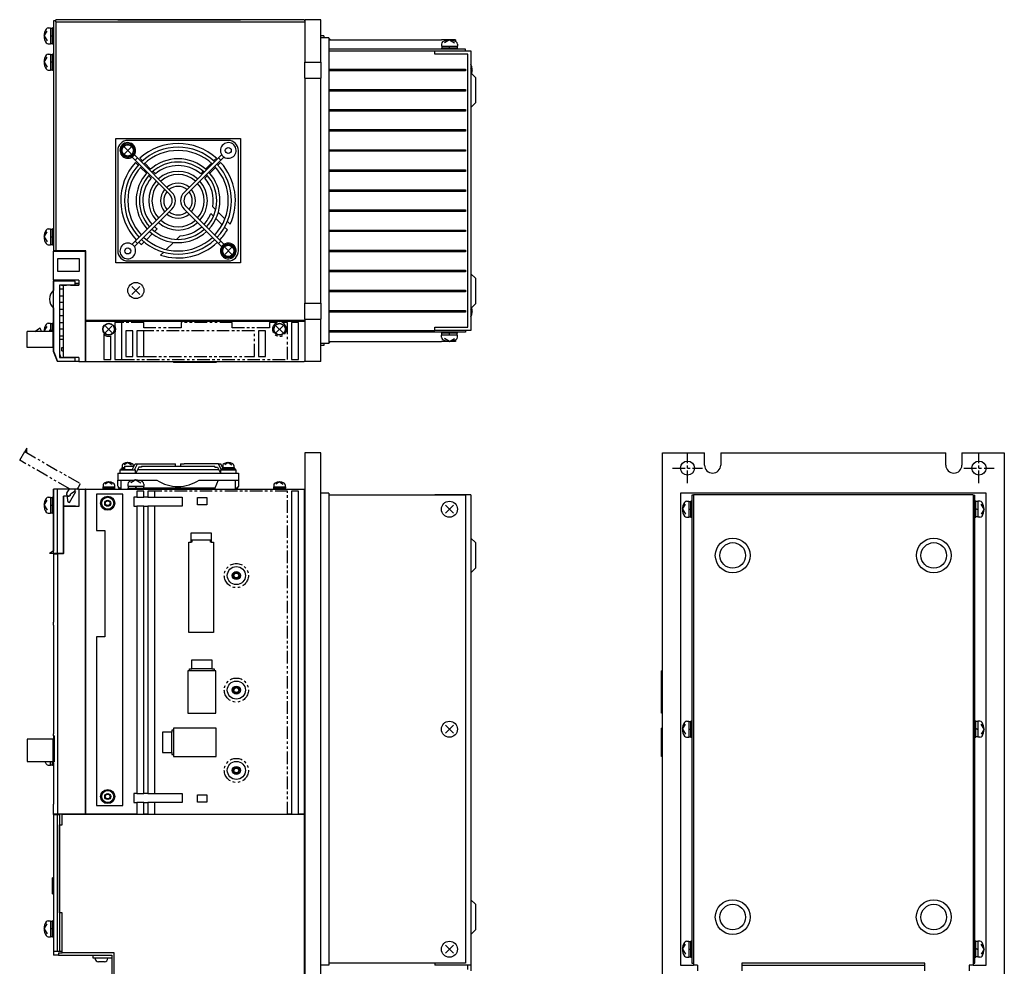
# Model space of a CAD drawing. Extents: x -337 to 777, y -564 to 223.
# Tile 3 of 3: x 287 to 777, y -248 to 223. Entities that reach past the tile are written whole.
import ezdxf

# ---------------------------------------------------------------- set-up
doc = ezdxf.new("R2010")
doc.units = 0
doc.linetypes.add('CENTER', pattern=[2, 1.25, -0.25, 0.25, -0.25])
doc.linetypes.add('PHANTOM', pattern=[2.5, 1.25, -0.25, 0.25, -0.25, 0.25, -0.25])
doc.layers.get('0').update_dxf_attribs({"linetype": 'CONTINUOUS'})
for name, color, linetype in [('CENTER', 6, 'CENTER'), ('OUTLINE', 7, 'CONTINUOUS'), ('PHANTOM', 3, 'PHANTOM'), ('THIN_LINE', 6, 'CONTINUOUS')]:
    doc.layers.add(name, color=color, linetype=linetype)

msp = doc.modelspace()

# ---------------------------------------------------------------- linework, layer by layer
for p, q in [((503.57, 213.08), (503.57, 212.35)), ((503.57, 63.81), (503.57, 63.08))]:
    msp.add_line(p, q)
at = {"layer": 'CENTER', "ltscale": 5}
for p, q in [((619.02, -7.5), (619.02, 7.5)), ((764.02, -7.5), (764.02, 7.5)), ((611.52, 0), (626.52, 0)), ((756.52, 0), (771.52, 0))]:
    msp.add_line(p, q, dxfattribs=at)
at = {"layer": 'OUTLINE'}
for p, q in [((303.57, 222.58), (303.57, 108.08)), ((304.77, 222.58), (303.57, 222.58)), ((428.37, 223.08), (304.77, 223.08)), ((304.77, 222.58), (304.77, 223.08)), ((304.77, 222.08), (304.77, 222.58)), ((304.77, 222.08), (428.57, 222.08)), ((304.77, 222.08), (304.77, 108.08)), ((335.57, 223.18), (396.57, 223.18)), ((335.57, 223.18), (335.57, 223.08)), ((396.57, 223.18), (396.57, 223.08)), ((428.37, 223.08), (428.37, 222.88)), ((428.37, 222.88), (428.57, 222.88)), ((428.57, 223.08), (428.57, 202.08)), ((436.57, 223.08), (428.57, 223.08)), ((436.57, 202.08), (436.57, 223.08)), ((298.97, 215.08), (300.44, 217.54)), ((301.02, 219.08), (302.07, 219.08)), ((302.07, 219.08), (302.07, 211.08)), ((303.07, 211.08), (303.07, 219.08)), ((303.57, 219.08), (303.07, 219.08)), ((298.97, 215.08), (300.44, 212.61)), ((301.02, 211.08), (302.07, 211.08)), ((302.07, 214.79), (303.07, 215.37)), ((303.07, 211.08), (303.57, 211.08)), ((438.17, 215.08), (436.57, 215.08)), ((440.57, 214.08), (436.57, 214.08)), ((438.17, 215.08), (438.17, 214.08)), ((440.57, 214.08), (440.57, 62.08)), ((440.57, 213.08), (496.57, 213.08)), ((500.57, 213.08), (496.57, 213.08)), ((496.57, 211.02), (496.57, 209.98)), ((500.57, 213.08), (498.1, 211.61)), ((500.57, 213.08), (503.03, 211.61)), ((503.57, 213.08), (500.57, 213.08)), ((504.57, 211.02), (504.57, 209.98)), ((301.02, 206.08), (302.07, 206.08)), ((302.07, 206.08), (302.07, 198.08)), ((303.07, 198.08), (303.07, 206.08)), ((303.57, 206.08), (303.07, 206.08)), ((508.57, 208.48), (440.57, 208.48)), ((440.57, 207.68), (493.27, 207.68)), ((493.27, 207.68), (511.27, 207.68)), ((493.27, 206.08), (493.27, 207.68)), ((509.67, 206.08), (493.27, 206.08)), ((496.57, 209.98), (504.57, 209.98)), ((496.57, 208.98), (496.57, 208.48)), ((500.57, 208.98), (496.57, 208.98)), ((500.85, 209.98), (500.28, 208.98)), ((504.57, 208.98), (500.57, 208.98)), ((504.57, 208.48), (504.57, 208.98)), ((508.57, 207.68), (508.57, 208.48)), ((509.67, 70.08), (509.67, 206.08)), ((511.27, 207.68), (511.27, 68.48)), ((298.97, 202.08), (300.44, 204.54)), ((298.97, 202.08), (300.44, 199.61)), ((302.07, 201.79), (303.07, 202.37)), ((428.57, 194.08), (428.57, 202.08)), ((428.57, 202.08), (436.57, 202.08)), ((436.57, 202.08), (436.57, 194.08)), ((301.02, 198.08), (302.07, 198.08)), ((303.07, 198.08), (303.57, 198.08)), ((440.57, 198.48), (508.57, 198.48)), ((508.57, 197.68), (440.57, 197.68)), ((508.57, 198.48), (508.57, 197.68)), ((511.87, 198.08), (511.27, 199.08)), ((511.87, 198.08), (511.27, 197.08)), ((513.57, 194.44), (511.27, 196.74)), ((428.57, 194.08), (428.57, 82.08)), ((428.57, 194.08), (436.57, 194.08)), ((436.57, 82.08), (436.57, 194.08)), ((513.57, 194.44), (513.57, 181.71)), ((440.57, 188.48), (508.57, 188.48)), ((508.57, 187.68), (440.57, 187.68)), ((508.57, 188.48), (508.57, 187.68)), ((511.27, 179.41), (513.57, 181.71)), ((440.57, 178.48), (508.57, 178.48)), ((508.57, 177.68), (440.57, 177.68)), ((508.57, 178.48), (508.57, 177.68)), ((440.57, 168.48), (508.57, 168.48)), ((508.57, 167.68), (440.57, 167.68)), ((508.57, 168.48), (508.57, 167.68)), ((334.57, 164.08), (396.57, 164.08)), ((334.57, 102.08), (334.57, 164.08)), ((390.57, 163.08), (340.57, 163.08)), ((396.57, 164.08), (396.57, 102.08)), ((335.57, 158.08), (335.57, 108.08)), ((342.19, 156.45), (338.94, 159.71)), ((342.19, 159.71), (338.94, 156.45)), ((395.57, 108.08), (395.57, 158.08)), ((440.57, 158.48), (508.57, 158.48)), ((508.57, 157.68), (440.57, 157.68)), ((508.57, 158.48), (508.57, 157.68)), ((342.7, 154.81), (342.8, 154.71)), ((343.94, 155.84), (342.8, 154.71)), ((342.8, 154.71), (344.29, 153.22)), ((343.83, 155.94), (343.94, 155.84)), ((343.94, 155.84), (345.42, 154.35)), ((345.42, 154.35), (344.29, 153.22)), ((344.29, 153.22), (361.42, 136.09)), ((344.38, 152.14), (345.73, 150.8)), ((362.55, 137.22), (345.42, 154.35)), ((347.85, 152.92), (346.5, 154.26)), ((385.71, 154.35), (368.58, 137.22)), ((369.71, 136.09), (386.84, 153.22)), ((384.63, 154.26), (383.28, 152.92)), ((385.4, 150.8), (386.75, 152.14)), ((387.19, 155.84), (385.71, 154.35)), ((386.84, 153.22), (385.71, 154.35)), ((388.33, 154.71), (386.84, 153.22)), ((387.3, 155.94), (387.19, 155.84)), ((388.33, 154.71), (387.19, 155.84)), ((388.43, 154.81), (388.33, 154.71)), ((346.86, 149.66), (349.8, 146.72)), ((351.92, 148.85), (348.98, 151.79)), ((354.3, 146.47), (353.06, 147.71)), ((378.07, 147.71), (376.83, 146.47)), ((382.15, 151.79), (379.21, 148.85)), ((381.33, 146.72), (384.27, 149.66)), ((440.57, 148.48), (508.57, 148.48)), ((508.57, 147.68), (440.57, 147.68)), ((508.57, 148.48), (508.57, 147.68)), ((350.93, 145.59), (352.18, 144.35)), ((378.95, 144.35), (380.2, 145.59)), ((440.57, 138.48), (508.57, 138.48)), ((508.57, 137.68), (440.57, 137.68)), ((508.57, 138.48), (508.57, 137.68)), ((361.42, 130.07), (344.29, 112.94)), ((345.42, 111.8), (362.55, 128.94)), ((385.71, 111.8), (368.58, 128.94)), ((386.84, 112.94), (369.71, 130.07)), ((384.29, 128.6), (382.81, 130.08)), ((440.57, 128.48), (508.57, 128.48)), ((508.57, 127.68), (440.57, 127.68)), ((508.57, 128.48), (508.57, 127.68)), ((381.88, 126.76), (383.22, 125.41)), ((384.43, 124.21), (387.52, 121.12)), ((388.86, 124.02), (385.59, 127.29)), ((391.54, 121.34), (390.09, 122.79)), ((301.02, 119.08), (302.07, 119.08)), ((302.07, 119.08), (302.07, 111.08)), ((303.57, 119.08), (303.07, 119.08)), ((303.07, 111.08), (303.07, 119.08)), ((355.13, 119.03), (353.89, 117.78)), ((388.69, 119.94), (390.09, 118.55)), ((440.57, 118.48), (508.57, 118.48)), ((508.57, 117.68), (440.57, 117.68)), ((508.57, 118.48), (508.57, 117.68)), ((298.97, 115.08), (300.44, 117.54)), ((298.97, 115.08), (300.44, 112.61)), ((302.07, 114.79), (303.07, 115.37)), ((342.8, 111.45), (344.29, 112.94)), ((344.29, 112.94), (345.42, 111.8)), ((352.74, 116.64), (349.79, 113.68)), ((364.8, 113.84), (366.57, 115.61)), ((385.71, 111.8), (386.84, 112.94)), ((388.33, 111.45), (386.84, 112.94)), ((301.02, 111.08), (302.07, 111.08)), ((303.07, 111.08), (303.57, 111.08)), ((304.77, 108.08), (303.57, 108.08)), ((303.57, 108.08), (303.57, 107.88)), ((303.57, 107.88), (319.57, 107.88)), ((303.57, 93.58), (303.57, 107.88)), ((304.57, 107.88), (304.57, 108.08)), ((319.77, 108.08), (304.77, 108.08)), ((319.57, 53.08), (319.57, 107.88)), ((319.77, 73.38), (319.77, 108.08)), ((342.7, 111.35), (342.8, 111.45)), ((342.8, 111.45), (343.94, 110.32)), ((343.83, 110.22), (343.94, 110.32)), ((343.94, 110.32), (345.42, 111.8)), ((348.65, 112.55), (347.31, 111.2)), ((359.73, 108.77), (363.31, 112.35)), ((387.19, 110.32), (385.71, 111.8)), ((387.19, 110.32), (388.33, 111.45)), ((387.3, 110.22), (387.19, 110.32)), ((388.43, 111.35), (388.33, 111.45)), ((392.19, 106.45), (388.94, 109.71)), ((392.19, 109.71), (388.94, 106.45)), ((440.57, 108.48), (508.57, 108.48)), ((508.57, 108.48), (508.57, 107.68)), ((316.57, 104.08), (305.57, 104.08)), ((305.57, 104.08), (305.57, 98.08)), ((316.57, 98.08), (316.57, 104.08)), ((340.57, 103.08), (390.57, 103.08)), ((356.89, 105.93), (358.42, 107.46)), ((508.57, 107.68), (440.57, 107.68)), ((305.57, 98.08), (316.57, 98.08)), ((396.57, 102.08), (334.57, 102.08)), ((440.57, 98.48), (508.57, 98.48)), ((508.57, 98.48), (508.57, 97.68)), ((316.17, 93.58), (303.57, 93.58)), ((303.57, 93.58), (303.57, 88.57)), ((303.57, 58.08), (303.57, 93.08)), ((314.36, 93.08), (303.57, 93.08)), ((308.57, 93.08), (308.57, 93.58)), ((314.36, 91.11), (314.36, 93.08)), ((316.17, 93.58), (316.17, 90.97)), ((508.57, 97.68), (440.57, 97.68)), ((513.57, 94.44), (511.27, 96.74)), ((513.57, 94.44), (513.57, 81.71)), ((306.57, 91.11), (306.57, 55.05)), ((314.36, 91.11), (306.57, 91.11)), ((308.57, 88.98), (306.57, 88.98)), ((307.57, 91), (307.57, 91.11)), ((307.57, 91), (310.1, 91)), ((308.57, 55.08), (308.57, 90.97)), ((316.17, 90.97), (308.57, 90.97)), ((310.1, 91.11), (310.1, 90.97)), ((312.03, 90.97), (312.03, 91.11)), ((312.03, 91), (316.17, 91)), ((312.77, 90.97), (312.77, 91)), ((314.36, 91.96), (316.17, 91.96)), ((314.57, 90.97), (314.57, 91)), ((346.54, 90.36), (342.59, 86.4)), ((346.54, 86.4), (342.59, 90.36)), ((440.57, 88.48), (508.57, 88.48)), ((508.57, 88.48), (508.57, 87.68)), ((306.57, 85.68), (308.57, 85.68)), ((508.57, 87.68), (440.57, 87.68)), ((303.57, 79.59), (303.57, 67.48)), ((308.57, 82.38), (306.57, 82.38)), ((306.57, 79.08), (308.57, 79.08)), ((428.57, 74.08), (428.57, 82.08)), ((428.57, 82.08), (436.57, 82.08)), ((436.57, 82.08), (436.57, 74.08)), ((440.57, 78.48), (508.57, 78.48)), ((508.57, 78.48), (508.57, 77.68)), ((511.27, 79.41), (513.57, 81.71)), ((511.87, 78.08), (511.27, 79.08)), ((308.57, 75.78), (306.57, 75.78)), ((428.57, 74.08), (428.57, 53.08)), ((428.57, 74.08), (436.57, 74.08)), ((436.57, 53.08), (436.57, 74.08)), ((508.57, 77.68), (440.57, 77.68)), ((511.87, 78.08), (511.27, 77.08)), ((294.36, 68.04), (296.57, 69.64)), ((297.37, 68.84), (297.37, 68.04)), ((298.97, 68.08), (300.44, 70.54)), ((301.02, 72.08), (302.07, 72.08)), ((302.37, 68.64), (301.57, 68.64)), ((301.57, 68.64), (301.57, 68.04)), ((302.07, 72.08), (302.07, 68.64)), ((302.97, 68.04), (302.37, 68.64)), ((303.57, 72.08), (303.07, 72.08)), ((303.07, 68.04), (303.07, 72.08)), ((306.57, 72.48), (308.57, 72.48)), ((308.57, 69.18), (306.57, 69.18)), ((428.57, 73.38), (319.77, 73.38)), ((319.77, 73.18), (428.57, 73.18)), ((319.77, 53.08), (319.77, 73.18)), ((332.69, 67.45), (329.44, 70.71)), ((332.69, 70.71), (329.44, 67.45)), ((337.57, 72.38), (334.07, 72.38)), ((334.07, 72.38), (334.07, 70.88)), ((337.57, 54.08), (337.57, 72.38)), ((417.69, 67.45), (414.44, 70.71)), ((417.69, 70.71), (414.44, 67.45)), ((422.07, 72.38), (422.07, 54.08)), ((425.57, 72.38), (422.07, 72.38)), ((425.57, 54.08), (425.57, 72.38)), ((493.27, 70.08), (509.67, 70.08)), ((493.27, 68.48), (493.27, 70.08)), ((290.57, 60.04), (290.57, 68.04)), ((303.37, 68.04), (290.57, 68.04)), ((298.97, 68.08), (298.99, 68.04)), ((302.79, 68.21), (303.07, 68.37)), ((303.37, 60.04), (303.37, 68.04)), ((303.57, 67.44), (303.37, 67.64)), ((303.57, 66.64), (303.37, 66.64)), ((303.57, 67.48), (303.57, 58.08)), ((303.57, 67.48), (303.57, 67.48)), ((306.57, 65.88), (308.57, 65.88)), ((306.57, 64.08), (308.57, 64.08)), ((328.57, 66.63), (328.57, 54.08)), ((332.07, 54.08), (332.07, 65.73)), ((334.07, 67.28), (334.07, 54.08)), ((339.57, 68.36), (339.57, 55.61)), ((343.07, 68.36), (339.57, 68.36)), ((343.07, 55.61), (343.07, 68.36)), ((345.07, 68.36), (345.07, 55.61)), ((348.57, 68.36), (345.07, 68.36)), ((348.57, 55.61), (348.57, 68.36)), ((405.57, 68.36), (405.57, 55.61)), ((409.07, 68.36), (405.57, 68.36)), ((409.07, 55.61), (409.07, 68.36)), ((440.57, 68.48), (493.27, 68.48)), ((508.57, 67.68), (440.57, 67.68)), ((511.27, 68.48), (493.27, 68.48)), ((496.57, 67.68), (496.57, 67.18)), ((500.57, 67.18), (496.57, 67.18)), ((504.57, 66.18), (496.57, 66.18)), ((496.57, 65.14), (496.57, 66.18)), ((500.57, 63.08), (498.1, 64.55)), ((500.28, 66.18), (500.85, 67.18)), ((504.57, 67.18), (500.57, 67.18)), ((500.57, 63.08), (503.03, 64.55)), ((504.57, 67.18), (504.57, 67.68)), ((504.57, 65.14), (504.57, 66.18)), ((508.57, 68.48), (508.57, 67.68)), ((303.37, 60.04), (290.57, 60.04)), ((303.57, 61.44), (303.37, 61.44)), ((307.77, 59.98), (308.57, 59.98)), ((307.77, 58.38), (307.77, 59.98)), ((440.57, 62.08), (436.57, 62.08)), ((438.17, 61.08), (436.57, 61.08)), ((438.17, 62.08), (438.17, 61.08)), ((440.57, 63.08), (496.57, 63.08)), ((500.57, 63.08), (496.57, 63.08)), ((503.57, 63.08), (500.57, 63.08)), ((305.57, 53.08), (303.57, 58.08)), ((303.57, 58.08), (303.69, 57.78)), ((303.57, 58.08), (303.57, 57.82)), ((303.57, 57.82), (304.59, 55.52)), ((303.69, 57.78), (305.57, 53.08)), ((303.69, 57.78), (303.69, 57.78)), ((306.57, 56.8), (307.27, 55.08)), ((306.57, 55.05), (314.36, 55.05)), ((307.27, 55.08), (307.57, 55.08)), ((307.57, 55.05), (307.57, 55.08)), ((307.57, 55.08), (308.57, 55.08)), ((307.77, 58.38), (308.57, 58.38)), ((316.17, 55.08), (308.57, 55.08)), ((310.1, 55.08), (310.1, 55.05)), ((312.03, 55.05), (312.03, 55.08)), ((314.36, 53.08), (314.36, 55.05)), ((316.17, 55.08), (316.17, 53.08)), ((319.77, 54.08), (319.57, 54.08)), ((328.57, 54.08), (332.07, 54.08)), ((334.07, 54.08), (337.57, 54.08)), ((339.57, 55.61), (343.07, 55.61)), ((345.07, 55.61), (348.57, 55.61)), ((405.57, 55.61), (409.07, 55.61)), ((422.07, 54.08), (425.57, 54.08)), ((314.36, 53.08), (305.57, 53.08)), ((305.57, 53.08), (305.57, 53.08)), ((316.17, 53.08), (314.36, 53.08)), ((316.17, 53.08), (319.57, 53.08)), ((319.77, 53.08), (319.57, 53.08)), ((319.77, 53.08), (428.37, 53.08)), ((363.37, 53.08), (363.37, 52.58)), ((370.37, 52.58), (363.37, 52.58)), ((370.37, 53.08), (370.37, 52.58)), ((384.37, 52.58), (370.37, 52.58)), ((384.37, 53.08), (384.37, 52.58)), ((384.47, 52.58), (384.37, 52.58)), ((384.47, 53.08), (384.47, 52.58)), ((428.37, 53.28), (428.57, 53.28)), ((428.37, 53.28), (428.37, 53.08)), ((436.57, 53.08), (428.57, 53.08)), ((428.57, 7.5), (428.57, -342.5)), ((436.57, 7.5), (428.57, 7.5)), ((436.57, -342.5), (436.57, 7.5)), ((606.52, -342.5), (606.52, 7.5)), ((606.52, 7.5), (627.52, 7.5)), ((627.52, 1.5), (627.52, 7.5)), ((635.52, 7.5), (747.52, 7.5)), ((635.52, 7.5), (635.52, 1.5)), ((747.52, 1.5), (747.52, 7.5)), ((755.52, 7.5), (776.52, 7.5)), ((755.52, 7.5), (755.52, 1.5)), ((776.52, 7.5), (776.52, -342.5)), ((337.62, 0.3), (337.62, -0.4)), ((337.62, 0.3), (338.97, 0.3)), ((337.77, 1.27), (337.77, 0.3)), ((340.57, 2.7), (338.77, 1.62)), ((338.97, 0.9), (343.7, 0.9)), ((338.97, 0.9), (338.97, -0.7)), ((340.57, 2.7), (342.37, 1.62)), ((342.8, -0.9), (344.29, 2.1)), ((343.37, 1.27), (343.37, 0.9)), ((343.94, -0.9), (345.42, 2.1)), ((344.29, 2.1), (345.42, 2.1)), ((346.01, 0.5), (344.52, -2.5)), ((345.42, 2.1), (362.55, 2.1)), ((347.33, 0.5), (346.01, 0.5)), ((347.33, 0.9), (383.8, 0.9)), ((347.33, 0.9), (347.33, 0.5)), ((362.55, 2.1), (364.27, 2.1)), ((364.27, 0.9), (364.27, 2.1)), ((366.86, 2.1), (366.86, 0.9)), ((366.86, 2.1), (368.58, 2.1)), ((385.71, 2.1), (368.58, 2.1)), ((383.8, 0.5), (383.8, 0.9)), ((383.8, 0.5), (385.12, 0.5)), ((385.12, 0.5), (386.61, -2.5)), ((387.07, -0.64), (385.71, 2.1)), ((385.71, 2.1), (386.84, 2.1)), ((387.73, 0.3), (386.84, 2.1)), ((387.43, 0.9), (387.77, 0.9)), ((387.62, 0.3), (393.52, 0.3)), ((387.77, 1.27), (387.77, 0.3)), ((390.57, 2.7), (388.77, 1.62)), ((390.77, 0.3), (390.36, -0.4)), ((390.57, 2.7), (392.37, 1.62)), ((393.37, 1.27), (393.37, 0.3)), ((335.57, -2.5), (340.57, -2.5)), ((335.57, -2.5), (335.57, -6)), ((336.67, -0.9), (336.67, -2.5)), ((336.67, -0.9), (344.47, -0.9)), ((337.07, -0.4), (337.07, -0.9)), ((337.07, -0.4), (338.97, -0.4)), ((338.97, -0.7), (342.9, -0.7)), ((340.57, -2.5), (390.57, -2.5)), ((344.47, -2.5), (344.47, -0.9)), ((345.42, -0.7), (385.71, -0.7)), ((386.66, -0.9), (394.46, -0.9)), ((386.66, -0.9), (386.66, -2.5)), ((387.07, -0.4), (394.07, -0.4)), ((387.07, -0.4), (387.07, -0.9)), ((390.57, -2.5), (395.57, -2.5)), ((394.07, -0.9), (394.07, -0.4)), ((394.46, -2.5), (394.46, -0.9)), ((395.57, -2.5), (395.57, -6)), ((328.12, -9.3), (334.02, -9.3)), ((328.27, -8.33), (328.27, -9.3)), ((331.07, -6.9), (329.27, -7.98)), ((331.27, -9.3), (330.86, -10)), ((331.07, -6.9), (332.87, -7.98)), ((333.87, -8.33), (333.87, -9.3)), ((335.57, -6), (343.43, -6)), ((335.57, -9.07), (335.57, -6)), ((335.57, -9.13), (336.07, -10)), ((337.07, -6), (337.07, -10.5)), ((340.57, -7.96), (340.57, -9)), ((340.57, -9), (348.57, -9)), ((344.57, -5.9), (342.1, -7.37)), ((344.85, -9), (344.28, -10)), ((344.57, -5.9), (347.03, -7.37)), ((345.7, -6), (355.02, -6)), ((348.57, -7.96), (348.57, -9)), ((376.11, -6), (390.57, -6)), ((385.44, -6), (383.8, -10)), ((390.57, -6), (395.57, -6)), ((394.07, -10.5), (394.07, -6)), ((395.07, -10), (395.57, -9.13)), ((395.57, -6), (395.57, -9.1)), ((413.12, -9.3), (419.02, -9.3)), ((413.27, -8.33), (413.27, -9.3)), ((416.07, -6.9), (414.27, -7.98)), ((416.27, -9.3), (415.86, -10)), ((416.07, -6.9), (417.87, -7.98)), ((418.87, -8.33), (418.87, -9.3)), ((301.02, -14.5), (302.07, -14.5)), ((302.07, -14.5), (302.07, -22.5)), ((303.07, -18.5), (303.07, -14.5)), ((303.57, -14.5), (303.07, -14.5)), ((308.57, -10.5), (303.57, -10.5)), ((303.57, -42.5), (303.57, -10.5)), ((303.57, -10.5), (303.57, -41.34)), ((305.57, -10.5), (303.57, -10.5)), ((314.36, -10.5), (305.57, -10.5)), ((305.57, -42.5), (305.57, -10.5)), ((308.53, -13.97), (308.53, -42.5)), ((311.07, -13.97), (308.53, -13.97)), ((308.53, -14.5), (308.57, -14.5)), ((316.17, -10.5), (308.57, -10.5)), ((308.57, -18.95), (308.57, -13.97)), ((314.36, -11.5), (312.03, -12.98)), ((312.03, -12.98), (312.03, -13)), ((314.36, -11.5), (314.36, -10.5)), ((316.17, -10.5), (316.17, -19.1)), ((316.17, -10.5), (319.57, -10.5)), ((319.57, -172.3), (319.57, -10.5)), ((319.77, -10.5), (319.57, -10.5)), ((319.77, -11.5), (319.57, -11.5)), ((319.77, -172.3), (319.77, -10.5)), ((319.77, -10.5), (428.37, -10.5)), ((325.07, -13), (325.07, -31)), ((338.07, -13), (325.07, -13)), ((328.07, -10), (334.07, -10)), ((328.07, -10), (328.07, -10.5)), ((334.07, -10.5), (334.07, -10)), ((336.07, -10), (336.07, -10.5)), ((337.07, -10), (336.07, -10)), ((338.07, -168), (338.07, -13)), ((340.57, -10), (340.57, -10.5)), ((340.57, -10), (348.57, -10)), ((343.57, -14.5), (343.57, -19)), ((345.07, -14.5), (343.57, -14.5)), ((348.57, -11.5), (345.07, -11.5)), ((345.07, -11.5), (345.07, -14.5)), ((345.07, -14.5), (348.57, -14.5)), ((383.8, -10), (348.57, -10)), ((348.57, -10.5), (348.57, -10)), ((348.57, -14.5), (348.57, -11.5)), ((350.57, -14.5), (348.57, -14.5)), ((354.07, -11.5), (350.57, -11.5)), ((350.57, -11.5), (350.57, -14.5)), ((350.57, -14.5), (367.57, -14.5)), ((354.07, -14.5), (354.07, -11.5)), ((367.57, -14.5), (367.57, -19)), ((383.8, -10), (383.8, -10.5)), ((395.07, -10), (394.07, -10)), ((395.07, -10.5), (395.07, -10)), ((413.07, -10), (419.07, -10)), ((413.07, -10), (413.07, -10.5)), ((419.07, -10.5), (419.07, -10)), ((422.07, -11.5), (422.07, -172.3)), ((425.57, -11.5), (422.07, -11.5)), ((425.57, -172.3), (425.57, -11.5)), ((428.37, -10.5), (428.37, -172.3)), ((428.37, -10.5), (428.57, -10.5)), ((440.57, -12.5), (436.57, -12.5)), ((440.57, -12.5), (440.57, -247.5)), ((508.57, -13.5), (440.57, -13.5)), ((511.27, -13.4), (493.27, -13.4)), ((493.27, -13.4), (493.27, -13.5)), ((508.57, -13.5), (508.57, -246.5)), ((511.27, -13.4), (511.27, -247.5)), ((615.52, -12.5), (615.52, -247.5)), ((767.52, -12.5), (615.52, -12.5)), ((621.12, -13.5), (621.12, -246.5)), ((621.92, -13.5), (621.12, -13.5)), ((621.92, -13.4), (621.92, -247.5)), ((761.12, -13.4), (621.92, -13.4)), ((761.12, -13.4), (761.12, -247.5)), ((761.12, -13.5), (761.92, -13.5)), ((761.92, -246.5), (761.92, -13.5)), ((767.52, -247.5), (767.52, -12.5)), ((298.97, -18.5), (300.44, -16.03)), ((298.97, -18.5), (300.44, -20.97)), ((302.07, -18.79), (303.07, -18.21)), ((303.07, -22.5), (303.07, -18.5)), ((308.53, -19.1), (308.57, -19.1)), ((314.57, -18.95), (308.57, -18.95)), ((308.57, -42.7), (308.57, -19.1)), ((316.17, -19.1), (308.57, -19.1)), ((314.57, -19.1), (314.57, -18.95)), ((343.57, -19), (345.07, -19)), ((345.07, -19), (345.07, -162)), ((348.57, -19), (345.07, -19)), ((348.57, -162), (348.57, -19)), ((348.57, -19), (350.57, -19)), ((350.57, -19), (350.57, -162)), ((367.57, -19), (350.57, -19)), ((354.07, -162), (354.07, -19)), ((375.27, -18.3), (375.27, -14.7)), ((375.27, -14.7), (379.87, -14.7)), ((379.87, -18.3), (375.27, -18.3)), ((379.87, -14.7), (379.87, -18.3)), ((502.54, -18.52), (498.59, -22.48)), ((502.54, -22.48), (498.59, -18.52)), ((616.52, -20.5), (617.99, -18.03)), ((618.58, -16.5), (619.62, -16.5)), ((619.62, -16.5), (619.62, -24.5)), ((620.62, -24.5), (620.62, -16.5)), ((621.12, -16.5), (620.62, -16.5)), ((620.62, -16.7), (620.62, -24.3)), ((762.42, -16.5), (761.92, -16.5)), ((762.42, -24.5), (762.42, -16.5)), ((763.42, -16.5), (763.42, -24.5)), ((764.46, -16.5), (763.42, -16.5)), ((766.52, -20.5), (765.05, -18.03)), ((301.02, -22.5), (302.07, -22.5)), ((303.07, -22.5), (303.57, -22.5)), ((616.52, -20.5), (617.99, -22.97)), ((619.62, -20.79), (620.62, -20.21)), ((763.42, -20.79), (762.42, -20.21)), ((766.52, -20.5), (765.05, -22.97)), ((776.62, -22), (776.52, -22)), ((776.62, -22), (776.62, -116)), ((618.58, -24.5), (619.62, -24.5)), ((620.62, -24.5), (621.12, -24.5)), ((761.92, -24.5), (762.42, -24.5)), ((764.46, -24.5), (763.42, -24.5)), ((325.07, -31), (329.07, -31)), ((329.07, -31), (329.07, -84)), ((372.07, -32.3), (382.07, -32.3)), ((372.07, -36.83), (372.07, -32.3)), ((382.07, -32.3), (382.07, -36.83)), ((371.01, -81.9), (371.01, -36.83)), ((371.01, -36.83), (372.07, -36.83)), ((372.37, -36.83), (372.07, -36.83)), ((381.77, -35.9), (372.37, -35.9)), ((372.37, -35.9), (372.37, -36.83)), ((381.77, -36.83), (381.77, -35.9)), ((382.07, -36.83), (381.77, -36.83)), ((382.07, -36.83), (383.13, -36.83)), ((383.13, -36.83), (383.13, -81.9)), ((513.57, -37.13), (511.27, -34.83)), ((513.57, -37.13), (513.57, -49.86)), ((303.57, -42.5), (301.57, -42.5)), ((305.57, -42.5), (303.57, -42.5)), ((303.57, -42.5), (303.57, -42.7)), ((303.57, -42.7), (303.57, -76.7)), ((303.69, -42.7), (303.57, -42.7)), ((303.69, -76.7), (303.69, -42.7)), ((303.69, -42.7), (305.57, -42.7)), ((308.53, -42.5), (305.57, -42.5)), ((305.57, -42.7), (305.57, -172.3)), ((308.57, -42.7), (305.57, -42.7)), ((305.87, -42.7), (305.87, -42.5)), ((307.27, -42.5), (307.27, -42.7)), ((307.57, -42.7), (307.57, -42.5)), ((511.27, -52.16), (513.57, -49.86)), ((303.57, -78.24), (303.57, -76.7)), ((303.57, -76.7), (303.69, -76.7)), ((303.57, -78.24), (303.57, -132.24)), ((303.69, -78.24), (303.57, -78.24)), ((303.69, -132.24), (303.69, -78.24)), ((383.13, -81.9), (371.01, -81.9)), ((325.07, -84), (325.07, -168)), ((329.07, -84), (325.07, -84)), ((372.37, -95.4), (382.37, -95.4)), ((372.37, -99.93), (372.37, -95.4)), ((382.37, -95.4), (382.37, -99.93)), ((370.37, -100.9), (370.37, -122)), ((384.37, -100.9), (370.37, -100.9)), ((371.27, -99.93), (372.37, -99.93)), ((371.27, -100.9), (371.27, -99.93)), ((382.37, -99.93), (372.37, -99.93)), ((382.37, -99.93), (383.47, -99.93)), ((383.47, -99.93), (383.47, -100.9)), ((384.37, -122), (384.37, -100.9)), ((606.02, -122), (606.02, -100.9)), ((606.52, -100.9), (606.02, -100.9)), ((776.62, -116), (776.52, -116)), ((370.37, -122), (384.37, -122)), ((606.52, -122), (606.02, -122)), ((618.58, -126), (619.62, -126)), ((619.62, -126), (619.62, -134)), ((621.12, -126), (620.62, -126)), ((620.62, -134), (620.62, -126)), ((620.62, -126.2), (620.62, -133.8)), ((762.42, -126), (761.92, -126)), ((762.42, -134), (762.42, -126)), ((764.46, -126), (763.42, -126)), ((763.42, -126), (763.42, -134)), ((303.57, -133.2), (303.57, -132.24)), ((303.57, -132.24), (303.69, -132.24)), ((357.87, -131.5), (357.87, -141.5)), ((362.4, -131.5), (357.87, -131.5)), ((363.37, -130.4), (362.4, -130.4)), ((362.4, -130.4), (362.4, -131.5)), ((362.4, -141.5), (362.4, -131.5)), ((363.37, -129.5), (363.37, -143.5)), ((384.47, -129.5), (363.37, -129.5)), ((384.47, -143.5), (384.47, -129.5)), ((502.54, -128.02), (498.59, -131.98)), ((502.54, -131.98), (498.59, -128.02)), ((606.02, -143.5), (606.02, -129.5)), ((606.52, -129.5), (606.02, -129.5)), ((616.52, -130), (617.99, -127.53)), ((616.52, -130), (617.99, -132.47)), ((619.62, -130.29), (620.62, -129.71)), ((763.42, -130.29), (762.42, -129.71)), ((766.52, -130), (765.05, -127.53)), ((766.52, -130), (765.05, -132.47)), ((290.57, -134.98), (290.57, -145.98)), ((303.37, -134.98), (290.57, -134.98)), ((303.37, -145.98), (303.37, -134.98)), ((303.87, -136.83), (303.37, -136.83)), ((303.87, -133.2), (303.57, -133.2)), ((303.57, -133.2), (303.57, -136.83)), ((303.87, -133.2), (303.87, -146.3)), ((618.58, -134), (619.62, -134)), ((620.62, -134), (621.12, -134)), ((761.92, -134), (762.42, -134)), ((764.46, -134), (763.42, -134)), ((357.87, -141.5), (362.4, -141.5)), ((362.4, -141.5), (362.4, -142.6)), ((290.57, -145.98), (303.37, -145.98)), ((302.07, -147.9), (302.07, -145.98)), ((303.07, -147.9), (303.07, -145.98)), ((303.87, -143.13), (303.37, -143.13)), ((303.87, -144.13), (303.37, -144.13)), ((303.57, -144.13), (303.57, -146.3)), ((303.57, -146.95), (303.57, -146.3)), ((303.57, -146.3), (303.87, -146.3)), ((303.57, -146.95), (303.57, -167.3)), ((303.75, -146.95), (303.57, -146.95)), ((303.75, -167.3), (303.75, -146.95)), ((362.4, -142.6), (363.37, -142.6)), ((363.37, -143.5), (384.47, -143.5)), ((606.52, -143.5), (606.02, -143.5)), ((301.02, -147.9), (302.07, -147.9)), ((302.07, -147.7), (303.07, -147.7)), ((303.07, -147.9), (303.57, -147.9)), ((345.07, -162), (343.57, -162)), ((343.57, -162), (343.57, -166.5)), ((343.57, -166.5), (345.07, -166.5)), ((345.07, -162), (348.57, -162)), ((345.07, -166.5), (345.07, -172.3)), ((348.57, -166.5), (345.07, -166.5)), ((350.57, -162), (348.57, -162)), ((348.57, -172.3), (348.57, -166.5)), ((348.57, -166.5), (350.57, -166.5)), ((350.57, -162), (367.57, -162)), ((350.57, -166.5), (350.57, -172.3)), ((367.57, -166.5), (350.57, -166.5)), ((354.07, -172.3), (354.07, -166.5)), ((367.57, -162), (367.57, -166.5)), ((375.27, -162.7), (379.87, -162.7)), ((375.27, -166.3), (375.27, -162.7)), ((379.87, -166.3), (375.27, -166.3)), ((379.87, -162.7), (379.87, -166.3)), ((303.57, -172.3), (303.57, -167.3)), ((303.57, -167.3), (303.75, -167.3)), ((325.07, -168), (338.07, -168)), ((305.57, -172.3), (303.57, -172.3)), ((303.57, -172.5), (303.57, -172.3)), ((303.57, -172.5), (303.57, -240.4)), ((303.57, -172.5), (305.45, -172.5)), ((304.57, -172.5), (304.57, -172.3)), ((305.45, -172.5), (305.45, -240.4)), ((305.45, -172.5), (306.55, -172.5)), ((319.57, -172.3), (305.57, -172.3)), ((305.78, -172.3), (305.78, -172.5)), ((306.54, -172.5), (306.54, -172.3)), ((306.55, -172.5), (306.55, -240.4)), ((307.97, -172.3), (307.97, -172.5)), ((428.37, -172.5), (307.97, -172.5)), ((307.97, -177.5), (307.97, -172.5)), ((345.07, -172.3), (319.77, -172.3)), ((345.07, -172.3), (348.57, -172.3)), ((350.57, -172.3), (348.57, -172.3)), ((350.57, -172.3), (354.07, -172.3)), ((422.07, -172.3), (420.07, -172.3)), ((422.07, -172.3), (425.57, -172.3)), ((428.37, -172.3), (425.57, -172.3)), ((428.57, -172.3), (428.37, -172.3)), ((428.37, -172.5), (428.37, -323.5)), ((428.37, -172.5), (428.57, -172.5)), ((306.57, -177.5), (307.97, -177.5)), ((306.57, -221.3), (306.57, -177.5)), ((303.57, -203.9), (303.07, -203.9)), ((303.07, -207.9), (303.07, -203.9)), ((303.07, -211.9), (303.07, -207.9)), ((303.07, -211.9), (303.57, -211.9)), ((513.57, -217.13), (511.27, -214.83)), ((513.57, -217.13), (513.57, -229.86)), ((301.02, -225.3), (302.07, -225.3)), ((302.07, -225.3), (302.07, -233.3)), ((303.57, -225.3), (303.07, -225.3)), ((303.07, -229.3), (303.07, -225.3)), ((307.97, -221.3), (306.57, -221.3)), ((307.97, -241.3), (307.97, -221.3)), ((298.97, -229.3), (300.44, -226.83)), ((298.97, -229.3), (300.44, -231.77)), ((302.07, -225.5), (303.07, -225.5)), ((302.07, -229.59), (303.07, -229.01)), ((303.07, -233.3), (303.07, -229.3)), ((511.27, -232.16), (513.57, -229.86)), ((301.02, -233.3), (302.07, -233.3)), ((302.07, -233.1), (303.07, -233.1)), ((303.07, -233.3), (303.57, -233.3)), ((502.54, -237.52), (498.59, -241.48)), ((502.54, -241.48), (498.59, -237.52)), ((616.52, -239.5), (617.99, -237.03)), ((616.52, -239.5), (617.99, -241.97)), ((618.58, -235.5), (619.62, -235.5)), ((619.62, -235.5), (619.62, -243.5)), ((619.62, -239.79), (620.62, -239.21)), ((621.12, -235.5), (620.62, -235.5)), ((620.62, -243.5), (620.62, -235.5)), ((620.62, -235.7), (620.62, -243.3)), ((762.42, -235.5), (761.92, -235.5)), ((762.42, -243.5), (762.42, -235.5)), ((763.42, -239.79), (762.42, -239.21)), ((764.46, -235.5), (763.42, -235.5)), ((763.42, -235.5), (763.42, -243.5)), ((766.52, -239.5), (765.05, -237.03)), ((766.52, -239.5), (765.05, -241.97)), ((303.57, -240.4), (305.45, -240.4)), ((303.57, -240.4), (303.57, -242.5)), ((306.07, -242.5), (303.57, -242.5)), ((305.45, -240.4), (306.55, -240.4)), ((306.07, -241.3), (307.97, -241.3)), ((306.07, -241.3), (306.07, -242.5)), ((306.07, -242.5), (332.57, -242.5)), ((306.55, -240.4), (307.97, -240.4)), ((333.77, -241.3), (307.97, -241.3)), ((323.27, -244), (323.27, -242.5)), ((332.57, -244), (323.27, -244)), ((332.57, -242.5), (332.57, -283.3)), ((333.77, -282.1), (333.77, -241.3)), ((618.58, -243.5), (619.62, -243.5)), ((620.62, -243.5), (621.12, -243.5)), ((761.92, -243.5), (762.42, -243.5)), ((764.46, -243.5), (763.42, -243.5)), ((328.97, -245.7), (325.97, -245.7)), ((440.57, -247.5), (436.57, -247.5)), ((508.57, -246.5), (440.57, -246.5)), ((493.27, -246.5), (493.27, -247.5)), ((511.27, -247.5), (493.27, -247.5)), ((509.67, -249.59), (509.67, -247.5)), ((511.27, -247.5), (511.27, -250.25)), ((615.52, -247.5), (621.92, -247.5)), ((621.12, -246.5), (621.92, -246.5)), ((623.92, -247.5), (621.92, -247.5)), ((623.92, -247.5), (623.92, -250.25)), ((737.02, -246.5), (646.02, -246.5)), ((646.02, -246.5), (646.02, -250.25)), ((646.02, -247.5), (737.02, -247.5)), ((737.02, -250.25), (737.02, -246.5)), ((761.12, -247.5), (759.12, -247.5)), ((759.12, -247.5), (759.12, -250.25)), ((761.12, -246.5), (761.92, -246.5)), ((761.12, -247.5), (767.52, -247.5))]:
    msp.add_line(p, q, dxfattribs=at)
at = {"layer": 'OUTLINE', "ltscale": 5}
for p, q in [((302.07, 218.88), (303.07, 218.88)), ((302.07, 211.28), (303.07, 211.28)), ((302.07, 205.88), (303.07, 205.88)), ((496.77, 209.98), (496.77, 208.98)), ((504.37, 209.98), (504.37, 208.98)), ((302.07, 198.28), (303.07, 198.28)), ((302.07, 118.88), (303.07, 118.88)), ((302.07, 111.28), (303.07, 111.28)), ((302.07, 71.88), (303.07, 71.88)), ((496.77, 66.18), (496.77, 67.18)), ((504.37, 66.18), (504.37, 67.18)), ((387.62, 0.3), (387.62, -0.4)), ((393.52, 0.3), (393.52, -0.4)), ((328.12, -9.3), (328.12, -10)), ((334.02, -9.3), (334.02, -10)), ((340.77, -9), (340.77, -10)), ((348.37, -9), (348.37, -10)), ((413.12, -9.3), (413.12, -10)), ((419.02, -9.3), (419.02, -10)), ((302.07, -14.7), (303.07, -14.7)), ((619.62, -16.7), (620.62, -16.7)), ((763.42, -16.7), (762.42, -16.7)), ((302.07, -22.3), (303.07, -22.3)), ((619.62, -24.3), (620.62, -24.3)), ((763.42, -24.3), (762.42, -24.3)), ((619.62, -126.2), (620.62, -126.2)), ((763.42, -126.2), (762.42, -126.2)), ((619.62, -133.8), (620.62, -133.8)), ((763.42, -133.8), (762.42, -133.8)), ((619.62, -235.7), (620.62, -235.7)), ((763.42, -235.7), (762.42, -235.7)), ((619.62, -243.3), (620.62, -243.3)), ((763.42, -243.3), (762.42, -243.3))]:
    msp.add_line(p, q, dxfattribs=at)
at = {"layer": 'OUTLINE'}
for centre, radius in [((340.57, 158.08), 3.5), ((340.57, 158.08), 2.95), ((340.57, 158.08), 2.8), ((390.56, 158.08), 1.5), ((340.57, 108.08), 1.5), ((390.57, 108.08), 3.5), ((390.57, 108.08), 2.95), ((390.57, 108.08), 2.8), ((344.57, 88.38), 4), ((331.07, 69.08), 3), ((331.07, 69.08), 2.95), ((331.07, 69.08), 2.8), ((416.07, 69.08), 3), ((416.07, 69.08), 2.95), ((416.07, 69.08), 2.8), ((619.02, 0), 3.5), ((764.02, 0), 3.5), ((330.57, -17.5), 3.51), ((330.57, -17.5), 3), ((330.57, -17.5), 1.2), ((500.57, -20.5), 4), ((641.52, -43.5), 8.67), ((641.52, -43.5), 6.37), ((741.52, -43.5), 8.66), ((741.52, -43.5), 6.37), ((394.57, -53.5), 4.5), ((394.57, -53.5), 2), ((394.57, -53.5), 1.2), ((394.57, -110.5), 4.5), ((394.57, -110.5), 2), ((394.57, -110.5), 1.2), ((500.57, -130), 4), ((394.57, -150.5), 4.5), ((394.57, -150.5), 2), ((394.57, -150.5), 1.2), ((330.57, -163.5), 3.51), ((330.57, -163.5), 3), ((330.57, -163.5), 1.2), ((641.52, -223.5), 8.67), ((741.52, -223.5), 8.67), ((641.52, -223.5), 6.37), ((741.52, -223.5), 6.37), ((500.57, -239.5), 4)]:
    msp.add_circle(centre, radius, dxfattribs=at)
for centre, radius, start, end in [((305.47, 215.08), 6.5, 148.7193, 211.2807), ((301.02, 217.78), 1.3, 90, 148.7193), ((301.02, 212.38), 1.3, 211.2807, 270), ((440.34, 212.88), 1, 26.7437, 76.8274), ((436.77, 211.08), 5, 23.5782, 26.7437), ((497.87, 211.02), 1.3, 121.2807, 180), ((500.57, 206.58), 6.5, 58.7193, 121.2807), ((503.27, 211.02), 1.3, 0, 58.7193), ((301.02, 204.78), 1.3, 90, 148.7193), ((305.47, 202.08), 6.5, 148.7193, 211.2807), ((301.02, 199.38), 1.3, 211.2807, 270), ((505.37, 198.08), 6.5, 344.7757, 24.8116), ((340.57, 158.08), 5, 90, 180), ((340.57, 158.08), 3.9, 326.837, 303.163), ((390.56, 158.08), 3.9, 236.837, 213.163), ((390.57, 158.08), 5, 0, 90), ((365.57, 133.08), 28.5, 48.017, 131.983), ((365.57, 133.08), 26.6, 46.7234, 133.2766), ((365.57, 133.08), 25, 46.8338, 133.1662), ((365.57, 133.08), 28.5, 138.017, 223.3915), ((365.57, 133.08), 20.85, 47.1989, 132.8011), ((365.57, 133.08), 19.25, 47.3818, 132.6182), ((365.57, 133.08), 28.5, 335.6837, 41.983), ((365.57, 133.08), 26.6, 136.7234, 223.2766), ((365.57, 133.08), 25, 136.8338, 223.1662), ((365.57, 133.08), 20.85, 137.1989, 222.8011), ((365.57, 133.08), 17.5, 49.9171, 130.0829), ((365.57, 133.08), 14.6, 48.1411, 131.8589), ((365.57, 133.08), 20.85, 317.1989, 42.8011), ((365.57, 133.08), 25, 316.8338, 43.1662), ((365.57, 133.08), 26.6, 316.7234, 43.2766), ((365.57, 133.08), 19.25, 137.3818, 222.6182), ((365.57, 133.08), 17.5, 139.9171, 222.3799), ((365.57, 133.08), 14.6, 138.1411, 221.8589), ((365.57, 133.08), 13, 48.5281, 131.4719), ((365.57, 133.08), 14.6, 318.1411, 41.8589), ((365.57, 133.08), 17.5, 350.1155, 40.0829), ((365.57, 133.08), 19.25, 317.3818, 42.6182), ((365.57, 133.08), 13, 138.5281, 221.4719), ((365.57, 133.08), 8.7, 140.276, 219.724), ((365.57, 133.08), 7.1, 141.4696, 218.5304), ((365.57, 133.08), 8.7, 50.276, 129.724), ((365.57, 133.08), 7.1, 51.4696, 128.5304), ((358.41, 133.08), 5.86, 315, 45), ((372.72, 133.08), 5.86, 135, 225), ((365.57, 133.08), 7.1, 321.4696, 38.5304), ((365.57, 133.08), 8.7, 320.276, 39.724), ((365.57, 133.08), 13, 318.5281, 41.4719), ((358.41, 133.08), 4.26, 315, 45), ((372.72, 133.08), 4.26, 135, 225), ((365.57, 133.08), 7.1, 231.4696, 308.5304), ((365.57, 133.08), 13, 228.5281, 311.4719), ((365.57, 133.08), 8.7, 230.276, 309.724), ((365.57, 133.08), 17.5, 317.6201, 338.8158), ((305.47, 115.08), 6.5, 148.7193, 211.2807), ((301.02, 117.78), 1.3, 90, 148.7193), ((365.57, 133.08), 20.85, 227.1989, 312.8011), ((365.57, 133.08), 19.25, 227.3818, 312.6182), ((365.57, 133.08), 17.5, 227.6201, 233.4159), ((365.57, 133.08), 14.6, 228.1411, 311.8589), ((365.57, 133.08), 17.5, 273.2758, 312.3799), ((365.57, 133.08), 28.5, 316.6085, 329.356), ((365.57, 133.08), 26.6, 226.7234, 313.2766), ((365.57, 133.08), 25, 226.8338, 313.1662), ((301.02, 112.38), 1.3, 211.2807, 270), ((340.57, 108.08), 5, 180, 270), ((340.57, 108.08), 3.9, 56.837, 33.163), ((365.57, 133.08), 28.5, 226.6085, 230.156), ((365.57, 133.08), 28.5, 252.2768, 313.3915), ((390.56, 108.08), 3.9, 146.837, 123.163), ((390.57, 108.08), 5, 270, 0), ((307.62, 84.08), 6.05, 132.0338, 227.9662), ((505.37, 78.08), 6.5, 335.1884, 15.2243), ((296.57, 68.84), 0.8, 0, 90), ((305.47, 68.08), 6.5, 148.7193, 180.3526), ((301.02, 70.78), 1.3, 90, 148.7193), ((331.07, 69.08), 3.5, 328.9973, 31.0027), ((331.07, 69.08), 3.5, 224.4153, 286.6015), ((497.87, 65.14), 1.3, 180, 238.7193), ((500.57, 69.58), 6.5, 238.7193, 301.2807), ((503.27, 65.14), 1.3, 301.2807, 0), ((440.34, 63.28), 1, 283.1726, 333.2563), ((436.77, 65.08), 5, 333.2563, 336.4218), ((338.77, 1.27), 1, 116.7437, 180), ((340.57, -2.3), 5, 63.2563, 116.7437), ((342.37, 1.27), 1, 0, 63.2563), ((388.77, 1.27), 1, 116.7437, 180), ((390.57, -2.3), 5, 63.2563, 116.7437), ((392.37, 1.27), 1, 0, 63.2563), ((631.52, 1.5), 4, 180, 0), ((751.52, 1.5), 4, 180, 0), ((329.27, -8.33), 1, 116.7437, 180), ((331.07, -11.9), 5, 63.2563, 116.7437), ((332.87, -8.33), 1, 0, 63.2563), ((341.87, -7.96), 1.3, 121.2807, 180), ((344.57, -12.4), 6.5, 58.7193, 121.2807), ((347.27, -7.96), 1.3, 0, 58.7193), ((365.55, 10.04), 19.2, 236.7274, 303.3618), ((414.27, -8.33), 1, 116.7437, 180), ((416.07, -11.9), 5, 63.2563, 116.7437), ((417.87, -8.33), 1, 0, 63.2563), ((301.02, -15.8), 1.3, 90, 148.7193), ((311.07, -13), 1.05, 246.8011, 0), ((311.07, -13), 0.965, 270, 0), ((311.07, -13), 1.05, 0, 3.885), ((305.47, -18.5), 6.5, 148.7193, 211.2807), ((623.02, -20.5), 6.5, 148.7193, 211.2807), ((618.58, -17.8), 1.3, 90, 148.7193), ((764.46, -17.8), 1.3, 31.2807, 90), ((760.02, -20.5), 6.5, 328.7193, 31.2807), ((301.02, -21.2), 1.3, 211.2807, 270), ((618.58, -23.2), 1.3, 211.2807, 270), ((764.46, -23.2), 1.3, 270, 328.7193), ((307.62, -50.65), 10.15, 113.525, 126.5931), ((623.02, -130), 6.5, 148.7193, 211.2807), ((618.58, -127.3), 1.3, 90, 148.7193), ((764.46, -127.3), 1.3, 31.2807, 90), ((760.02, -130), 6.5, 328.7193, 31.2807), ((618.58, -132.7), 1.3, 211.2807, 270), ((764.46, -132.7), 1.3, 270, 328.7193), ((305.47, -143.9), 6.5, 198.7095, 211.2807), ((301.02, -146.6), 1.3, 211.2807, 270), ((301.02, -226.6), 1.3, 90, 148.7193), ((305.47, -229.3), 6.5, 148.7193, 211.2807), ((301.02, -232), 1.3, 211.2807, 270), ((623.02, -239.5), 6.5, 148.7193, 211.2807), ((618.58, -236.8), 1.3, 90, 148.7193), ((764.46, -236.8), 1.3, 31.2807, 90), ((760.02, -239.5), 6.5, 328.7193, 31.2807), ((325.97, -244), 1.7, 180, 270), ((328.97, -244), 1.7, 270, 0), ((618.58, -242.2), 1.3, 211.2807, 270), ((764.46, -242.2), 1.3, 270, 328.7193)]:
    msp.add_arc(centre, radius, start, end, dxfattribs=at)
at = {"layer": 'PHANTOM', "ltscale": 5}
for p, q in [((348.57, 72.38), (337.57, 72.38)), ((348.57, 69.88), (348.57, 72.38)), ((367.07, 69.88), (348.57, 69.88)), ((392.57, 72.38), (367.07, 72.38)), ((367.07, 72.38), (367.07, 69.88)), ((392.57, 69.88), (392.57, 72.38)), ((411.07, 69.88), (392.57, 69.88)), ((414.9, 72.38), (411.07, 72.38)), ((411.07, 72.38), (411.07, 69.88)), ((420.07, 72.38), (417.23, 72.38)), ((420.07, 54.08), (420.07, 72.38)), ((403.57, 68.36), (348.57, 68.36)), ((403.57, 55.61), (403.57, 68.36)), ((337.57, 54.08), (420.07, 54.08)), ((348.57, 55.61), (403.57, 55.61)), ((290.27, 9.97), (289.27, 8.24)), ((286.78, 3.94), (289.27, 8.24)), ((289.27, 8.24), (316.98, -7.76)), ((311.5, -10.32), (286.78, 3.94)), ((311.58, -17.1), (315.98, -9.49)), ((315.98, -9.49), (316.98, -7.76)), ((310.23, -12.52), (311.5, -10.32)), ((310.71, -16.6), (310.6, -13.85)), ((420.07, -11.5), (354.07, -11.5)), ((420.07, -172.3), (420.07, -11.5)), ((310.71, -16.6), (311.58, -17.1)), ((354.07, -172.3), (420.07, -172.3))]:
    msp.add_line(p, q, dxfattribs=at)
for centre in [(394.57, -53.5), (394.57, -110.5), (394.57, -150.5)]:
    msp.add_circle(centre, 6, dxfattribs=at)
for centre, radius, start, end in [((416.07, 69.08), 3.5, 109.463, 70.537), ((280.19, 8.81), 10.15, 353.525, 6.5931)]:
    msp.add_arc(centre, radius, start, end, dxfattribs=at)
at = {"layer": 'PHANTOM'}
msp.add_arc((311.07, -13), 0.965, 150, 240, dxfattribs=at)
at = {"layer": 'THIN_LINE'}
for centre in [(330.57, -17.5), (394.57, -53.5), (394.57, -110.5), (394.57, -150.5), (330.57, -163.5)]:
    msp.add_circle(centre, 1.5, dxfattribs=at)

doc.saveas('drawing.dxf')
